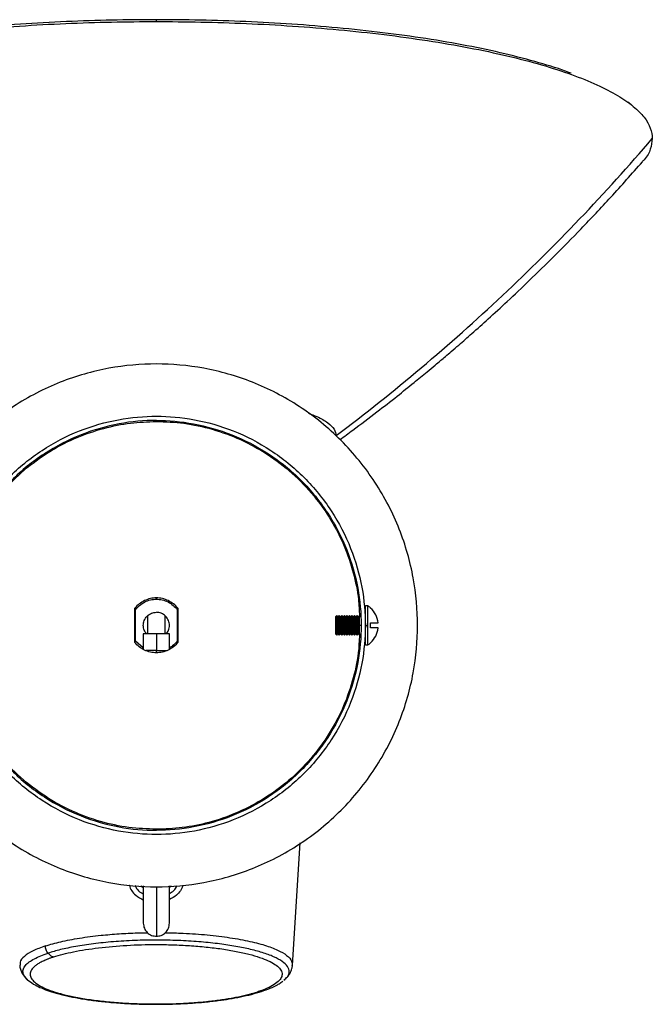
# Paper-space layout '_Superior' of a CAD drawing. Header units: millimetres. Extents: x -93 to 97, y 612 to 800.
# Tile 2 of 2: x -24 to 97, y 612 to 800. Entities that reach past the tile are written whole.
import ezdxf

# ---------------------------------------------------------------- set-up
doc = ezdxf.new("R2010")
doc.units = ezdxf.units.MM

psp = doc.layouts.new('_Superior')

# ---------------------------------------------------------------- linework, layer by layer
at = {"color": 7, "linetype": 'Continuous', "lineweight": 25}
for p, q in [((1.99, 800.24), (1.99, 799.88)), ((92.87, 784.02), (92.28, 784.48)), ((1.99, 689.63), (1.99, 689.38)), ((-2.05, 681.11), (-2.05, 687.67)), ((6.15, 687.67), (6.15, 681.11)), ((42.55, 688.14), (42.05, 688.14)), ((43.05, 687.71), (43.05, 687.74)), ((-1.95, 681.39), (-1.95, 687.39)), ((6.05, 687.39), (6.05, 681.39)), ((36.58, 686.29), (36.34, 686)), ((36.81, 685.99), (36.58, 686.29)), ((37.07, 686.29), (36.81, 685.99)), ((37.3, 685.99), (37.07, 686.29)), ((37.55, 686.29), (37.3, 685.99)), ((37.78, 685.99), (37.55, 686.29)), ((38.04, 686.29), (37.78, 685.99)), ((38.26, 685.99), (38.04, 686.29)), ((38.52, 686.29), (38.26, 685.99)), ((38.75, 685.99), (38.52, 686.29)), ((39, 686.29), (38.75, 685.99)), ((39.23, 685.99), (39, 686.29)), ((39.49, 686.29), (39.23, 685.99)), ((39.72, 685.99), (39.49, 686.29)), ((39.97, 686.29), (39.72, 685.99)), ((40.2, 685.99), (39.97, 686.29)), ((40.46, 686.29), (40.2, 685.99)), ((40.68, 685.99), (40.46, 686.29)), ((40.94, 686.29), (40.68, 685.99)), ((41.17, 685.99), (40.94, 686.29)), ((41.17, 684.39), (36.34, 684.39)), ((42.05, 684.39), (42.55, 684.39)), ((-0.45, 682.78), (-0.45, 679.78)), ((2.05, 682.8), (2.05, 679.57)), ((4.55, 679.82), (4.55, 682.78)), ((36.34, 682.78), (36.58, 682.49)), ((36.58, 682.49), (36.81, 682.79)), ((36.81, 682.79), (37.07, 682.49)), ((37.07, 682.49), (37.3, 682.79)), ((37.3, 682.79), (37.55, 682.49)), ((37.55, 682.49), (37.78, 682.79)), ((37.78, 682.79), (38.04, 682.49)), ((38.04, 682.49), (38.26, 682.79)), ((38.26, 682.79), (38.52, 682.49)), ((38.52, 682.49), (38.75, 682.79)), ((38.75, 682.79), (39, 682.49)), ((39, 682.49), (39.23, 682.79)), ((39.23, 682.79), (39.49, 682.49)), ((39.49, 682.49), (39.72, 682.79)), ((39.72, 682.79), (39.97, 682.49)), ((39.97, 682.49), (40.2, 682.79)), ((40.2, 682.79), (40.46, 682.49)), ((40.46, 682.49), (40.68, 682.79)), ((40.68, 682.79), (40.94, 682.49)), ((40.94, 682.49), (41.17, 682.79)), ((-0.45, 680.06), (-1.95, 681.39)), ((42.05, 680.64), (42.55, 680.64)), ((2.05, 679.14), (2.05, 679.57)), ((28.1, 619.38), (29.6, 642.81)), ((26.45, 616.5), (26.62, 616.63))]:
    psp.add_line(p, q, dxfattribs=at)
for start, end in [(48.0668, 56.1091), (303.8702, 311.9285)]:
    psp.add_arc((40.03, 684.39), 4.52, start, end, dxfattribs=at)
for points, knots in [([(-93.01, 777.5), (-93.01, 778.82), (-92.51, 780.19), (-90.88, 782.27), (-90.19, 782.96), (-88.5, 784.36), (-87.5, 785.05), (-85.18, 786.43), (-83.87, 787.11), (-80.93, 788.45), (-79.3, 789.11), (-75.75, 790.39), (-73.82, 791.01), (-69.7, 792.21), (-67.5, 792.78), (-62.87, 793.87), (-60.43, 794.39), (-55.35, 795.36), (-52.71, 795.82), (-47.28, 796.65), (-44.49, 797.04), (-38.8, 797.73), (-35.9, 798.04), (-30.05, 798.59), (-27.1, 798.82), (-21.19, 799.22), (-18.24, 799.38), (-9.41, 799.77), (-3.61, 799.88), (1.99, 799.88)], [0, 0, 0, 0, 0.125, 0.125, 0.1875, 0.1875, 0.25, 0.25, 0.3125, 0.3125, 0.375, 0.375, 0.4375, 0.4375, 0.5, 0.5, 0.5625, 0.5625, 0.625, 0.625, 0.6875, 0.6875, 0.75, 0.75, 0.8125, 0.8125, 0.875, 0.875, 1, 1, 1, 1]), ([(1.99, 800.24), (-0.84, 800.22), (-6.6, 800.18), (-15.29, 799.89), (-24.09, 799.41), (-32.87, 798.7), (-41.48, 797.78), (-49.78, 796.64), (-57.61, 795.29), (-64.88, 793.75), (-71.35, 792.03), (-75.54, 790.77), (-77.3, 790.05), (-77.45, 789.99)], [0, 0, 0, 0, 0.089897, 0.182819, 0.278503, 0.376615, 0.47676, 0.578487, 0.681296, 0.784655, 0.888014, 0.990823, 1, 1, 1, 1]), ([(81.43, 789.99), (81.28, 790.05), (79.52, 790.77), (75.33, 792.03), (68.87, 793.75), (61.6, 795.29), (53.76, 796.64), (45.46, 797.78), (36.85, 798.7), (28.08, 799.41), (19.28, 799.89), (10.58, 800.18), (4.82, 800.22), (1.99, 800.24)], [0, 0, 0, 0, 0.009177, 0.111986, 0.215345, 0.318704, 0.421513, 0.52324, 0.623385, 0.721497, 0.817181, 0.910103, 1, 1, 1, 1]), ([(1.99, 799.88), (7.59, 799.88), (13.4, 799.77), (22.22, 799.38), (25.18, 799.22), (31.09, 798.82), (34.04, 798.59), (39.88, 798.04), (42.78, 797.73), (48.47, 797.04), (51.26, 796.65), (56.69, 795.82), (59.33, 795.36), (64.41, 794.39), (66.85, 793.87), (71.48, 792.78), (73.68, 792.21), (77.81, 791.01), (79.73, 790.39), (83.28, 789.11), (84.91, 788.45), (87.85, 787.11), (89.16, 786.43), (91.48, 785.05), (92.48, 784.36), (94.17, 782.96), (94.86, 782.27), (96.49, 780.19), (96.99, 778.82), (96.99, 777.5)], [0, 0, 0, 0, 0.125, 0.125, 0.1875, 0.1875, 0.25, 0.25, 0.3125, 0.3125, 0.375, 0.375, 0.4375, 0.4375, 0.5, 0.5, 0.5625, 0.5625, 0.625, 0.625, 0.6875, 0.6875, 0.75, 0.75, 0.8125, 0.8125, 0.875, 0.875, 1, 1, 1, 1]), ([(36.46, 720.68), (47.54, 729.03), (58.19, 737.99), (78.43, 756.99), (88.02, 767.02), (96.99, 777.5)], [0, 0, 0, 0, 0.5, 0.5, 1, 1, 1, 1]), ([(96.99, 777.5), (96.9, 776.83), (96.73, 775.47), (95.98, 773.98), (95.16, 773.18), (95.04, 773.06)], [0, 0, 0, 0, 0.450036, 0.91522, 1, 1, 1, 1]), ([(37.19, 719.93), (38.01, 720.53), (40.38, 722.25), (44.04, 725.03), (47.94, 728.07), (51.15, 730.65), (53.56, 732.62), (55.27, 734.05), (56.43, 735.02), (57.47, 735.9), (58.61, 736.87), (60.3, 738.33), (62.66, 740.39), (65.76, 743.16), (69.42, 746.52), (73.63, 750.5), (78.35, 755.12), (83.56, 760.43), (89.24, 766.44), (93.09, 770.78), (95.1, 773.06)], [0, 0, 0, 0, 0.039609, 0.11414, 0.177791, 0.230526, 0.27232, 0.29747, 0.315846, 0.330319, 0.349282, 0.373276, 0.416013, 0.468914, 0.53199, 0.605244, 0.688681, 0.782296, 0.886077, 1, 1, 1, 1]), ([(52.05, 684.39), (52.05, 687.33), (51.79, 690.39), (50.64, 696.58), (49.76, 699.72), (47.32, 705.87), (45.77, 708.89), (42.03, 714.61), (39.84, 717.3), (34.96, 722.18), (32.27, 724.37), (26.55, 728.11), (23.53, 729.66), (17.38, 732.1), (14.24, 732.98), (8.05, 734.13), (5, 734.39), (-0.9, 734.39), (-3.95, 734.13), (-10.14, 732.98), (-13.28, 732.1), (-19.43, 729.66), (-22.45, 728.11), (-28.17, 724.37), (-30.87, 722.18), (-35.75, 717.3), (-37.93, 714.61), (-41.67, 708.89), (-43.22, 705.87), (-45.66, 699.72), (-46.54, 696.58), (-47.69, 690.39), (-47.95, 687.33), (-47.95, 684.39)], [0, 0, 0, 0, 0.0625, 0.0625, 0.125, 0.125, 0.1875, 0.1875, 0.25, 0.25, 0.3125, 0.3125, 0.375, 0.375, 0.4375, 0.4375, 0.5, 0.5, 0.5625, 0.5625, 0.625, 0.625, 0.6875, 0.6875, 0.75, 0.75, 0.8125, 0.8125, 0.875, 0.875, 0.9375, 0.9375, 1, 1, 1, 1]), ([(2.05, 644.39), (-0.31, 644.39), (-2.75, 644.6), (-7.71, 645.51), (-10.21, 646.22), (-15.14, 648.17), (-17.55, 649.41), (-22.13, 652.4), (-24.28, 654.15), (-28.19, 658.06), (-29.94, 660.21), (-32.93, 664.79), (-34.17, 667.2), (-36.12, 672.13), (-36.83, 674.63), (-37.74, 679.59), (-37.95, 682.03), (-37.95, 686.75), (-37.74, 689.19), (-36.83, 694.14), (-36.12, 696.65), (-34.17, 701.57), (-32.93, 703.99), (-29.94, 708.56), (-28.19, 710.72), (-24.28, 714.63), (-22.13, 716.37), (-17.55, 719.36), (-15.14, 720.61), (-10.21, 722.55), (-7.71, 723.26), (-2.75, 724.18), (-0.31, 724.39), (2.05, 724.39)], [0, 0, 0, 0, 0.0625, 0.0625, 0.125, 0.125, 0.1875, 0.1875, 0.25, 0.25, 0.3125, 0.3125, 0.375, 0.375, 0.4375, 0.4375, 0.5, 0.5, 0.5625, 0.5625, 0.625, 0.625, 0.6875, 0.6875, 0.75, 0.75, 0.8125, 0.8125, 0.875, 0.875, 0.9375, 0.9375, 1, 1, 1, 1]), ([(2.05, 723.59), (-0.26, 723.59), (-2.66, 723.38), (-7.51, 722.48), (-9.97, 721.79), (-14.79, 719.88), (-17.16, 718.66), (-21.64, 715.73), (-23.76, 714.02), (-27.58, 710.19), (-29.3, 708.08), (-32.23, 703.6), (-33.44, 701.23), (-35.35, 696.41), (-36.05, 693.95), (-36.95, 689.09), (-37.15, 686.7), (-37.15, 682.08), (-36.95, 679.68), (-36.05, 674.83), (-35.35, 672.37), (-33.44, 667.55), (-32.23, 665.18), (-29.3, 660.7), (-27.58, 658.58), (-23.76, 654.76), (-21.64, 653.04), (-17.16, 650.11), (-14.79, 648.9), (-9.97, 646.99), (-7.51, 646.29), (-2.66, 645.39), (-0.26, 645.19), (2.05, 645.19)], [0, 0, 0, 0, 0.0625, 0.0625, 0.125, 0.125, 0.1875, 0.1875, 0.25, 0.25, 0.3125, 0.3125, 0.375, 0.375, 0.4375, 0.4375, 0.5, 0.5, 0.5625, 0.5625, 0.625, 0.625, 0.6875, 0.6875, 0.75, 0.75, 0.8125, 0.8125, 0.875, 0.875, 0.9375, 0.9375, 1, 1, 1, 1]), ([(-36.83, 686.25), (-36.77, 687.39), (-36.64, 690.37), (-35.55, 695.17), (-33.6, 700.57), (-30.76, 705.75), (-27.12, 710.51), (-22.85, 714.6), (-18.15, 717.91), (-13.21, 720.42), (-8.11, 722.16), (-3, 723.2), (0.39, 723.33), (2.05, 723.39)], [0, 0, 0, 0, 0.05757, 0.150788, 0.24756, 0.346993, 0.448025, 0.549487, 0.644476, 0.737815, 0.828639, 0.916221, 1, 1, 1, 1]), ([(2.05, 724.39), (4.41, 724.39), (6.85, 724.18), (11.8, 723.26), (14.31, 722.55), (19.23, 720.61), (21.65, 719.36), (26.22, 716.37), (28.38, 714.63), (32.29, 710.72), (34.03, 708.56), (37.02, 703.99), (38.27, 701.57), (40.21, 696.65), (40.92, 694.14), (41.84, 689.19), (42.05, 686.75), (42.05, 682.03), (41.84, 679.59), (40.92, 674.63), (40.21, 672.13), (38.27, 667.2), (37.02, 664.79), (34.03, 660.21), (32.29, 658.06), (28.38, 654.15), (26.22, 652.4), (21.65, 649.41), (19.23, 648.17), (14.31, 646.22), (11.8, 645.51), (6.85, 644.6), (4.41, 644.39), (2.05, 644.39)], [0, 0, 0, 0, 0.0625, 0.0625, 0.125, 0.125, 0.1875, 0.1875, 0.25, 0.25, 0.3125, 0.3125, 0.375, 0.375, 0.4375, 0.4375, 0.5, 0.5, 0.5625, 0.5625, 0.625, 0.625, 0.6875, 0.6875, 0.75, 0.75, 0.8125, 0.8125, 0.875, 0.875, 0.9375, 0.9375, 1, 1, 1, 1]), ([(2.05, 723.59), (4.36, 723.59), (6.75, 723.38), (11.61, 722.48), (14.07, 721.79), (18.89, 719.88), (21.26, 718.66), (25.74, 715.73), (27.85, 714.02), (31.68, 710.19), (33.39, 708.08), (36.32, 703.6), (37.54, 701.23), (39.45, 696.41), (40.15, 693.95), (41.04, 689.09), (41.25, 686.7), (41.25, 682.08), (41.04, 679.68), (40.15, 674.83), (39.45, 672.37), (37.54, 667.55), (36.32, 665.18), (33.39, 660.7), (31.68, 658.58), (27.85, 654.76), (25.74, 653.04), (21.26, 650.11), (18.89, 648.9), (14.07, 646.99), (11.61, 646.29), (6.75, 645.39), (4.36, 645.19), (2.05, 645.19)], [0, 0, 0, 0, 0.0625, 0.0625, 0.125, 0.125, 0.1875, 0.1875, 0.25, 0.25, 0.3125, 0.3125, 0.375, 0.375, 0.4375, 0.4375, 0.5, 0.5, 0.5625, 0.5625, 0.625, 0.625, 0.6875, 0.6875, 0.75, 0.75, 0.8125, 0.8125, 0.875, 0.875, 0.9375, 0.9375, 1, 1, 1, 1]), ([(2.05, 723.39), (3.81, 723.32), (7.42, 723.18), (12.84, 722), (18.23, 720.03), (23.41, 717.2), (28.17, 713.56), (32.26, 709.29), (35.57, 704.58), (38.09, 699.64), (39.81, 694.54), (40.77, 690.03), (40.89, 687.24), (40.93, 686.18)], [0, 0, 0, 0, 0.088875, 0.181988, 0.27865, 0.37797, 0.478887, 0.580234, 0.675115, 0.768348, 0.859069, 0.946551, 1, 1, 1, 1]), ([(31.16, 724.95), (31.72, 724.75), (33.28, 724.18), (34.94, 723.15), (36.23, 721.92), (36.38, 721.09), (36.46, 720.68)], [0, 0, 0, 0, 0.16092, 0.448896, 0.729583, 1, 1, 1, 1]), ([(2.05, 689.64), (1.67, 689.64), (1.28, 689.6), (0.51, 689.42), (0.13, 689.29), (-0.59, 688.95), (-0.92, 688.73), (-1.54, 688.24), (-1.81, 687.96), (-2.05, 687.67)], [0, 0, 0, 0, 0.25, 0.25, 0.5, 0.5, 0.75, 0.75, 1, 1, 1, 1]), ([(-1.95, 687.39), (-1.73, 687.69), (-1.46, 687.97), (-0.87, 688.47), (-0.54, 688.68), (0.16, 689.04), (0.54, 689.17), (1.29, 689.35), (1.68, 689.39), (2.05, 689.39)], [0, 0, 0, 0, 0.25, 0.25, 0.5, 0.5, 0.75, 0.75, 1, 1, 1, 1]), ([(6.15, 687.67), (5.91, 687.96), (5.64, 688.24), (5.02, 688.73), (4.68, 688.95), (3.96, 689.29), (3.58, 689.42), (2.82, 689.6), (2.43, 689.64), (2.05, 689.64)], [0, 0, 0, 0, 0.25, 0.25, 0.5, 0.5, 0.75, 0.75, 1, 1, 1, 1]), ([(2.05, 689.39), (2.42, 689.39), (2.8, 689.35), (3.56, 689.17), (3.93, 689.04), (4.64, 688.68), (4.97, 688.47), (5.56, 687.97), (5.83, 687.69), (6.05, 687.39)], [0, 0, 0, 0, 0.25, 0.25, 0.5, 0.5, 0.75, 0.75, 1, 1, 1, 1]), ([(42.05, 684.39), (42.05, 684.83), (42.05, 685.31), (42.05, 686.23), (42.05, 686.67), (42.05, 687.41), (42.05, 687.69), (42.05, 688.06), (42.05, 688.14), (42.05, 688.14)], [0, 0, 0, 0, 0.25, 0.25, 0.5, 0.5, 0.75, 0.75, 1, 1, 1, 1]), ([(42.55, 684.39), (42.55, 684.86), (42.55, 685.84), (42.55, 687.11), (42.55, 687.98), (42.55, 688.08), (42.55, 688.14)], [0, 0, 0, 0, 0.240668, 0.501166, 0.761664, 1, 1, 1, 1]), ([(44.49, 684.89), (44.43, 685.41), (44.28, 685.95), (43.78, 686.92), (43.44, 687.36), (43.05, 687.71)], [0, 0, 0, 0, 0.5, 0.5, 1, 1, 1, 1]), ([(0.17, 682.79), (0, 683.01), (-0.36, 683.47), (-0.51, 684.39), (-0.33, 685.36), (0.23, 686.2), (1.08, 686.78), (1.73, 686.85), (2.05, 686.89)], [0, 0, 0, 0, 0.143325, 0.3091935, 0.475062, 0.6545967, 0.8341315, 1, 1, 1, 1]), ([(0.37, 686.22), (0.37, 686.19), (0.37, 685.67), (0.37, 684.43), (0.37, 683.32), (0.37, 682.79)], [0, 0, 0, 0, 0.026056, 0.539101, 1, 1, 1, 1]), ([(3.93, 682.79), (4.1, 683.01), (4.46, 683.47), (4.6, 684.39), (4.43, 685.36), (3.87, 686.2), (3.02, 686.78), (2.36, 686.85), (2.05, 686.89)], [0, 0, 0, 0, 0.143326, 0.309194, 0.475062, 0.654597, 0.834132, 1, 1, 1, 1]), ([(3.73, 682.79), (3.73, 683.1), (3.73, 683.99), (3.73, 685.25), (3.73, 685.99), (3.73, 686.22)], [0, 0, 0, 0, 0.273363, 0.77889, 1, 1, 1, 1]), ([(36.34, 686), (36.34, 686), (36.34, 685.96), (36.34, 685.81), (36.34, 685.68), (36.34, 685.37), (36.34, 685.18), (36.34, 684.78), (36.34, 684.58), (36.34, 684.39)], [0, 0, 0, 0, 0.25, 0.25, 0.5, 0.5, 0.75, 0.75, 1, 1, 1, 1]), ([(36.58, 684.39), (36.58, 684.61), (36.58, 684.85), (36.58, 685.32), (36.58, 685.55), (36.58, 685.92), (36.58, 686.06), (36.58, 686.25), (36.58, 686.29), (36.58, 686.29)], [0, 0, 0, 0, 0.25, 0.25, 0.5, 0.5, 0.75, 0.75, 1, 1, 1, 1]), ([(36.81, 684.39), (36.81, 684.58), (36.81, 684.78), (36.81, 685.17), (36.81, 685.36), (36.81, 685.68), (36.81, 685.8), (36.81, 685.95), (36.81, 685.99), (36.81, 685.99)], [0, 0, 0, 0, 0.25, 0.25, 0.5, 0.5, 0.75, 0.75, 1, 1, 1, 1]), ([(37.07, 684.39), (37.07, 684.61), (37.07, 684.85), (37.07, 685.32), (37.07, 685.55), (37.07, 685.92), (37.07, 686.06), (37.07, 686.25), (37.07, 686.29), (37.07, 686.29)], [0, 0, 0, 0, 0.25, 0.25, 0.5, 0.5, 0.75, 0.75, 1, 1, 1, 1]), ([(37.3, 684.39), (37.3, 684.58), (37.3, 684.78), (37.3, 685.17), (37.3, 685.36), (37.3, 685.68), (37.3, 685.8), (37.3, 685.95), (37.3, 685.99), (37.3, 685.99)], [0, 0, 0, 0, 0.25, 0.25, 0.5, 0.5, 0.75, 0.75, 1, 1, 1, 1]), ([(37.55, 684.39), (37.55, 684.61), (37.55, 684.85), (37.55, 685.32), (37.55, 685.55), (37.55, 685.92), (37.55, 686.06), (37.55, 686.25), (37.55, 686.29), (37.55, 686.29)], [0, 0, 0, 0, 0.25, 0.25, 0.5, 0.5, 0.75, 0.75, 1, 1, 1, 1]), ([(37.78, 684.39), (37.78, 684.58), (37.78, 684.78), (37.78, 685.17), (37.78, 685.36), (37.78, 685.68), (37.78, 685.8), (37.78, 685.95), (37.78, 685.99), (37.78, 685.99)], [0, 0, 0, 0, 0.25, 0.25, 0.5, 0.5, 0.75, 0.75, 1, 1, 1, 1]), ([(38.04, 684.39), (38.04, 684.61), (38.04, 684.85), (38.04, 685.32), (38.04, 685.55), (38.04, 685.92), (38.04, 686.06), (38.04, 686.25), (38.04, 686.29), (38.04, 686.29)], [0, 0, 0, 0, 0.25, 0.25, 0.5, 0.5, 0.75, 0.75, 1, 1, 1, 1]), ([(38.26, 684.39), (38.26, 684.58), (38.26, 684.78), (38.26, 685.17), (38.26, 685.36), (38.26, 685.68), (38.26, 685.8), (38.26, 685.95), (38.26, 685.99), (38.26, 685.99)], [0, 0, 0, 0, 0.25, 0.25, 0.5, 0.5, 0.75, 0.75, 1, 1, 1, 1]), ([(38.52, 684.39), (38.52, 684.61), (38.52, 684.85), (38.52, 685.32), (38.52, 685.55), (38.52, 685.92), (38.52, 686.06), (38.52, 686.25), (38.52, 686.29), (38.52, 686.29)], [0, 0, 0, 0, 0.25, 0.25, 0.5, 0.5, 0.75, 0.75, 1, 1, 1, 1]), ([(38.75, 684.39), (38.75, 684.58), (38.75, 684.78), (38.75, 685.17), (38.75, 685.36), (38.75, 685.68), (38.75, 685.8), (38.75, 685.95), (38.75, 685.99), (38.75, 685.99)], [0, 0, 0, 0, 0.25, 0.25, 0.5, 0.5, 0.75, 0.75, 1, 1, 1, 1]), ([(39, 684.39), (39, 684.61), (39, 684.85), (39, 685.32), (39, 685.55), (39, 685.92), (39, 686.06), (39, 686.25), (39, 686.29), (39, 686.29)], [0, 0, 0, 0, 0.25, 0.25, 0.5, 0.5, 0.75, 0.75, 1, 1, 1, 1]), ([(39.23, 684.39), (39.23, 684.58), (39.23, 684.78), (39.23, 685.17), (39.23, 685.36), (39.23, 685.68), (39.23, 685.8), (39.23, 685.95), (39.23, 685.99), (39.23, 685.99)], [0, 0, 0, 0, 0.25, 0.25, 0.5, 0.5, 0.75, 0.75, 1, 1, 1, 1]), ([(39.49, 684.39), (39.49, 684.61), (39.49, 684.85), (39.49, 685.32), (39.49, 685.55), (39.49, 685.92), (39.49, 686.06), (39.49, 686.25), (39.49, 686.29), (39.49, 686.29)], [0, 0, 0, 0, 0.25, 0.25, 0.5, 0.5, 0.75, 0.75, 1, 1, 1, 1]), ([(39.72, 684.39), (39.72, 684.58), (39.72, 684.78), (39.72, 685.17), (39.72, 685.36), (39.72, 685.68), (39.72, 685.8), (39.72, 685.95), (39.72, 685.99), (39.72, 685.99)], [0, 0, 0, 0, 0.25, 0.25, 0.5, 0.5, 0.75, 0.75, 1, 1, 1, 1]), ([(39.97, 684.39), (39.97, 684.61), (39.97, 684.85), (39.97, 685.32), (39.97, 685.55), (39.97, 685.92), (39.97, 686.06), (39.97, 686.25), (39.97, 686.29), (39.97, 686.29)], [0, 0, 0, 0, 0.25, 0.25, 0.5, 0.5, 0.75, 0.75, 1, 1, 1, 1]), ([(40.2, 684.39), (40.2, 684.58), (40.2, 684.78), (40.2, 685.17), (40.2, 685.36), (40.2, 685.68), (40.2, 685.8), (40.2, 685.95), (40.2, 685.99), (40.2, 685.99)], [0, 0, 0, 0, 0.25, 0.25, 0.5, 0.5, 0.75, 0.75, 1, 1, 1, 1]), ([(40.46, 684.39), (40.46, 684.61), (40.46, 684.85), (40.46, 685.32), (40.46, 685.55), (40.46, 685.92), (40.46, 686.06), (40.46, 686.25), (40.46, 686.29), (40.46, 686.29)], [0, 0, 0, 0, 0.25, 0.25, 0.5, 0.5, 0.75, 0.75, 1, 1, 1, 1]), ([(40.68, 684.39), (40.68, 684.58), (40.68, 684.78), (40.68, 685.17), (40.68, 685.36), (40.68, 685.68), (40.68, 685.8), (40.68, 685.95), (40.68, 685.99), (40.68, 685.99)], [0, 0, 0, 0, 0.25, 0.25, 0.5, 0.5, 0.75, 0.75, 1, 1, 1, 1]), ([(40.94, 684.39), (40.94, 684.61), (40.94, 684.85), (40.94, 685.32), (40.94, 685.55), (40.94, 685.92), (40.94, 686.06), (40.94, 686.25), (40.94, 686.29), (40.94, 686.29)], [0, 0, 0, 0, 0.25, 0.25, 0.5, 0.5, 0.75, 0.75, 1, 1, 1, 1]), ([(-47.95, 684.39), (-47.95, 681.44), (-47.69, 678.39), (-46.54, 672.19), (-45.66, 669.06), (-43.22, 662.91), (-41.67, 659.89), (-37.93, 654.17), (-35.75, 651.47), (-30.87, 646.59), (-28.17, 644.41), (-22.45, 640.67), (-19.43, 639.12), (-13.28, 636.68), (-10.14, 635.8), (-3.95, 634.65), (-0.9, 634.39), (5, 634.39), (8.05, 634.65), (14.24, 635.8), (17.38, 636.68), (23.53, 639.12), (26.55, 640.67), (32.27, 644.41), (34.96, 646.59), (39.84, 651.47), (42.03, 654.17), (45.77, 659.89), (47.32, 662.91), (49.76, 669.06), (50.64, 672.19), (51.79, 678.39), (52.05, 681.44), (52.05, 684.39)], [0, 0, 0, 0, 0.0625, 0.0625, 0.125, 0.125, 0.1875, 0.1875, 0.25, 0.25, 0.3125, 0.3125, 0.375, 0.375, 0.4375, 0.4375, 0.5, 0.5, 0.5625, 0.5625, 0.625, 0.625, 0.6875, 0.6875, 0.75, 0.75, 0.8125, 0.8125, 0.875, 0.875, 0.9375, 0.9375, 1, 1, 1, 1]), ([(36.34, 684.39), (36.34, 684.2), (36.34, 683.99), (36.34, 683.6), (36.34, 683.41), (36.34, 683.09), (36.34, 682.97), (36.34, 682.81), (36.34, 682.78), (36.34, 682.78)], [0, 0, 0, 0, 0.25, 0.25, 0.5, 0.5, 0.75, 0.75, 1, 1, 1, 1]), ([(36.58, 684.39), (36.58, 684.16), (36.58, 683.92), (36.58, 683.46), (36.58, 683.23), (36.58, 682.86), (36.58, 682.71), (36.58, 682.53), (36.58, 682.49), (36.58, 682.49)], [0, 0, 0, 0, 0.25, 0.25, 0.5, 0.5, 0.75, 0.75, 1, 1, 1, 1]), ([(36.81, 682.79), (36.81, 682.79), (36.81, 682.82), (36.81, 682.98), (36.81, 683.1), (36.81, 683.41), (36.81, 683.6), (36.81, 684), (36.81, 684.2), (36.81, 684.39)], [0, 0, 0, 0, 0.25, 0.25, 0.5, 0.5, 0.75, 0.75, 1, 1, 1, 1]), ([(37.07, 682.49), (37.07, 682.49), (37.07, 682.53), (37.07, 682.71), (37.07, 682.86), (37.07, 683.23), (37.07, 683.46), (37.07, 683.92), (37.07, 684.16), (37.07, 684.39)], [0, 0, 0, 0, 0.25, 0.25, 0.5, 0.5, 0.75, 0.75, 1, 1, 1, 1]), ([(37.3, 682.79), (37.3, 682.79), (37.3, 682.82), (37.3, 682.98), (37.3, 683.1), (37.3, 683.41), (37.3, 683.6), (37.3, 684), (37.3, 684.2), (37.3, 684.39)], [0, 0, 0, 0, 0.25, 0.25, 0.5, 0.5, 0.75, 0.75, 1, 1, 1, 1]), ([(37.55, 682.49), (37.55, 682.49), (37.55, 682.53), (37.55, 682.71), (37.55, 682.86), (37.55, 683.23), (37.55, 683.46), (37.55, 683.92), (37.55, 684.16), (37.55, 684.39)], [0, 0, 0, 0, 0.25, 0.25, 0.5, 0.5, 0.75, 0.75, 1, 1, 1, 1]), ([(37.78, 682.79), (37.78, 682.79), (37.78, 682.82), (37.78, 682.98), (37.78, 683.1), (37.78, 683.41), (37.78, 683.6), (37.78, 684), (37.78, 684.2), (37.78, 684.39)], [0, 0, 0, 0, 0.25, 0.25, 0.5, 0.5, 0.75, 0.75, 1, 1, 1, 1]), ([(38.04, 682.49), (38.04, 682.49), (38.04, 682.53), (38.04, 682.71), (38.04, 682.86), (38.04, 683.23), (38.04, 683.46), (38.04, 683.92), (38.04, 684.16), (38.04, 684.39)], [0, 0, 0, 0, 0.25, 0.25, 0.5, 0.5, 0.75, 0.75, 1, 1, 1, 1]), ([(38.26, 682.79), (38.26, 682.79), (38.26, 682.82), (38.26, 682.98), (38.26, 683.1), (38.26, 683.41), (38.26, 683.6), (38.26, 684), (38.26, 684.2), (38.26, 684.39)], [0, 0, 0, 0, 0.25, 0.25, 0.5, 0.5, 0.75, 0.75, 1, 1, 1, 1]), ([(38.52, 682.49), (38.52, 682.49), (38.52, 682.53), (38.52, 682.71), (38.52, 682.86), (38.52, 683.23), (38.52, 683.46), (38.52, 683.92), (38.52, 684.16), (38.52, 684.39)], [0, 0, 0, 0, 0.25, 0.25, 0.5, 0.5, 0.75, 0.75, 1, 1, 1, 1]), ([(38.75, 682.79), (38.75, 682.79), (38.75, 682.82), (38.75, 682.98), (38.75, 683.1), (38.75, 683.41), (38.75, 683.6), (38.75, 684), (38.75, 684.2), (38.75, 684.39)], [0, 0, 0, 0, 0.25, 0.25, 0.5, 0.5, 0.75, 0.75, 1, 1, 1, 1]), ([(39, 682.49), (39, 682.49), (39, 682.53), (39, 682.71), (39, 682.86), (39, 683.23), (39, 683.46), (39, 683.92), (39, 684.16), (39, 684.39)], [0, 0, 0, 0, 0.25, 0.25, 0.5, 0.5, 0.75, 0.75, 1, 1, 1, 1]), ([(39.23, 682.79), (39.23, 682.79), (39.23, 682.82), (39.23, 682.98), (39.23, 683.1), (39.23, 683.41), (39.23, 683.6), (39.23, 684), (39.23, 684.2), (39.23, 684.39)], [0, 0, 0, 0, 0.25, 0.25, 0.5, 0.5, 0.75, 0.75, 1, 1, 1, 1]), ([(39.49, 682.49), (39.49, 682.49), (39.49, 682.53), (39.49, 682.71), (39.49, 682.86), (39.49, 683.23), (39.49, 683.46), (39.49, 683.92), (39.49, 684.16), (39.49, 684.39)], [0, 0, 0, 0, 0.25, 0.25, 0.5, 0.5, 0.75, 0.75, 1, 1, 1, 1]), ([(39.72, 682.79), (39.72, 682.79), (39.72, 682.82), (39.72, 682.98), (39.72, 683.1), (39.72, 683.41), (39.72, 683.6), (39.72, 684), (39.72, 684.2), (39.72, 684.39)], [0, 0, 0, 0, 0.25, 0.25, 0.5, 0.5, 0.75, 0.75, 1, 1, 1, 1]), ([(39.97, 682.49), (39.97, 682.49), (39.97, 682.53), (39.97, 682.71), (39.97, 682.86), (39.97, 683.23), (39.97, 683.46), (39.97, 683.92), (39.97, 684.16), (39.97, 684.39)], [0, 0, 0, 0, 0.25, 0.25, 0.5, 0.5, 0.75, 0.75, 1, 1, 1, 1]), ([(40.2, 682.79), (40.2, 682.79), (40.2, 682.82), (40.2, 682.98), (40.2, 683.1), (40.2, 683.41), (40.2, 683.6), (40.2, 684), (40.2, 684.2), (40.2, 684.39)], [0, 0, 0, 0, 0.25, 0.25, 0.5, 0.5, 0.75, 0.75, 1, 1, 1, 1]), ([(40.46, 682.49), (40.46, 682.49), (40.46, 682.53), (40.46, 682.71), (40.46, 682.86), (40.46, 683.23), (40.46, 683.46), (40.46, 683.92), (40.46, 684.16), (40.46, 684.39)], [0, 0, 0, 0, 0.25, 0.25, 0.5, 0.5, 0.75, 0.75, 1, 1, 1, 1]), ([(40.68, 682.79), (40.68, 682.79), (40.68, 682.82), (40.68, 682.98), (40.68, 683.1), (40.68, 683.41), (40.68, 683.6), (40.68, 684), (40.68, 684.2), (40.68, 684.39)], [0, 0, 0, 0, 0.25, 0.25, 0.5, 0.5, 0.75, 0.75, 1, 1, 1, 1]), ([(40.94, 682.49), (40.94, 682.49), (40.94, 682.53), (40.94, 682.71), (40.94, 682.86), (40.94, 683.23), (40.94, 683.46), (40.94, 683.92), (40.94, 684.16), (40.94, 684.39)], [0, 0, 0, 0, 0.25, 0.25, 0.5, 0.5, 0.75, 0.75, 1, 1, 1, 1]), ([(42.05, 680.64), (42.05, 680.64), (42.05, 680.72), (42.05, 681.08), (42.05, 681.37), (42.05, 682.1), (42.05, 682.55), (42.05, 683.47), (42.05, 683.95), (42.05, 684.39)], [0, 0, 0, 0, 0.25, 0.25, 0.5, 0.5, 0.75, 0.75, 1, 1, 1, 1]), ([(42.55, 680.64), (42.55, 680.69), (42.55, 680.8), (42.55, 681.67), (42.55, 682.93), (42.55, 683.92), (42.55, 684.39)], [0, 0, 0, 0, 0.238276, 0.498794, 0.759313, 1, 1, 1, 1]), ([(43.05, 684.89), (43.44, 684.89), (43.78, 684.89), (44.28, 684.89), (44.43, 684.89), (44.49, 684.89)], [0, 0, 0, 0, 0.5, 0.5, 1, 1, 1, 1]), ([(44.49, 683.89), (44.43, 683.89), (44.28, 683.89), (43.78, 683.89), (43.44, 683.89), (43.05, 683.89)], [0, 0, 0, 0, 0.5, 0.5, 1, 1, 1, 1]), ([(43.05, 681.06), (43.44, 681.42), (43.78, 681.86), (44.28, 682.83), (44.43, 683.36), (44.49, 683.89)], [0, 0, 0, 0, 0.5, 0.5, 1, 1, 1, 1]), ([(2.05, 645.39), (0.29, 645.46), (-3.32, 645.6), (-8.74, 646.78), (-14.13, 648.74), (-19.31, 651.58), (-24.07, 655.22), (-28.16, 659.49), (-31.47, 664.19), (-33.99, 669.13), (-35.71, 674.23), (-36.67, 678.72), (-36.79, 681.49), (-36.83, 682.53)], [0, 0, 0, 0, 0.08897, 0.182182, 0.278948, 0.378374, 0.4794, 0.580855, 0.675837, 0.76917, 0.859988, 0.947564, 1, 1, 1, 1]), ([(2.05, 682.8), (1.72, 682.8), (1.07, 682.8), (0.24, 682.79), (-0.34, 682.79), (-0.41, 682.78), (-0.45, 682.78)], [0, 0, 0, 0, 0.250082, 0.500296, 0.75031, 1, 1, 1, 1]), ([(4.55, 682.78), (4.55, 682.78), (4.48, 682.78), (4.23, 682.79), (4.05, 682.79), (3.59, 682.79), (3.31, 682.8), (2.7, 682.8), (2.38, 682.8), (2.05, 682.8)], [0, 0, 0, 0, 0.25, 0.25, 0.5, 0.5, 0.75, 0.75, 1, 1, 1, 1]), ([(40.93, 682.59), (40.87, 681.43), (40.74, 678.43), (39.65, 673.6), (37.7, 668.21), (34.86, 663.03), (31.22, 658.27), (26.95, 654.18), (22.24, 650.87), (17.3, 648.35), (12.2, 646.62), (7.1, 645.58), (3.71, 645.45), (2.05, 645.39)], [0, 0, 0, 0, 0.058577, 0.1516954, 0.2483639, 0.3476905, 0.4486149, 0.5499682, 0.6448558, 0.7380953, 0.8288217, 0.9163102, 1, 1, 1, 1]), ([(2.05, 679.14), (1.67, 679.14), (1.28, 679.18), (0.51, 679.35), (0.13, 679.48), (-0.59, 679.83), (-0.92, 680.04), (-1.54, 680.54), (-1.81, 680.81), (-2.05, 681.11)], [0, 0, 0, 0, 0.25, 0.25, 0.5, 0.5, 0.75, 0.75, 1, 1, 1, 1]), ([(6.15, 681.11), (5.91, 680.81), (5.64, 680.54), (5.02, 680.04), (4.68, 679.83), (3.96, 679.48), (3.58, 679.35), (2.82, 679.18), (2.43, 679.14), (2.05, 679.14)], [0, 0, 0, 0, 0.25, 0.25, 0.5, 0.5, 0.75, 0.75, 1, 1, 1, 1]), ([(6.05, 681.39), (5.77, 681.05), (5.35, 680.54), (4.76, 680.22), (4.55, 680.11)], [0, 0, 0, 0, 0.643847, 1, 1, 1, 1]), ([(2.05, 679.57), (1.44, 679.57), (0.75, 679.57), (0.15, 679.57), (0.08, 679.57)], [0, 0, 0, 0, 0.876979, 1, 1, 1, 1]), ([(2.05, 679.57), (2.67, 679.57), (3.42, 679.57), (4.01, 679.57), (4.11, 679.57)], [0, 0, 0, 0, 0.824188, 1, 1, 1, 1]), ([(-3.14, 634.7), (-3.13, 634.68), (-2.99, 633.94), (-2.09, 632.78), (-0.95, 632.14), (-0.45, 631.86)], [0, 0, 0, 0, 0.017569, 0.570823, 1, 1, 1, 1]), ([(7.12, 634.69), (7.11, 634.67), (6.97, 633.93), (6.11, 632.82), (5.01, 632.2), (4.55, 631.94)], [0, 0, 0, 0, 0.0163444, 0.59022, 1, 1, 1, 1]), ([(-2.05, 634.64), (-1.85, 634.26), (-1.49, 633.56), (-0.78, 633.2), (-0.45, 633.02)], [0, 0, 0, 0, 0.5310559, 1, 1, 1, 1]), ([(-0.45, 634.18), (-0.53, 634.22), (-0.69, 634.3), (-0.78, 634.47), (-0.83, 634.56)], [0, 0, 0, 0, 0.449974, 1, 1, 1, 1]), ([(-0.45, 634.54), (-0.45, 634.52), (-0.45, 633.78), (-0.45, 632.47), (-0.45, 630.68), (-0.45, 629.25), (-0.45, 628.23), (-0.45, 627.59), (-0.45, 627.47), (-0.45, 627.41)], [0, 0, 0, 0, 0.003879, 0.164021, 0.325536, 0.487944, 0.652908, 0.823153, 1, 1, 1, 1]), ([(2.05, 634.39), (2.05, 633.79), (2.05, 632.16), (2.05, 629.83), (2.05, 627.56), (2.05, 625.99), (2.05, 625.17), (2.05, 624.85), (2.05, 624.94), (2.05, 624.95)], [0, 0, 0, 0, 0.1009456, 0.2766473, 0.4537737, 0.6306184, 0.8054047, 0.9798576, 1, 1, 1, 1]), ([(4.55, 633.1), (4.84, 633.25), (5.49, 633.6), (5.83, 634.26), (6.03, 634.63)], [0, 0, 0, 0, 0.437486, 1, 1, 1, 1]), ([(4.81, 634.55), (4.76, 634.46), (4.7, 634.34), (4.58, 634.27), (4.55, 634.25)], [0, 0, 0, 0, 0.7252415, 1, 1, 1, 1]), ([(4.55, 627.41), (4.55, 627.52), (4.55, 627.69), (4.55, 628.51), (4.55, 629.39), (4.55, 630.61), (4.55, 632.14), (4.55, 633.48), (4.55, 634.34), (4.55, 634.54)], [0, 0, 0, 0, 0.260157, 0.392291, 0.526506, 0.664388, 0.807045, 0.954442, 1, 1, 1, 1]), ([(-0.45, 627.41), (-0.41, 627.08), (-0.33, 626.41), (0.26, 625.59), (1.11, 625.02), (1.77, 624.95), (2.1, 624.92)], [0, 0, 0, 0, 0.249572, 0.499417, 0.749709, 1, 1, 1, 1]), ([(2, 624.92), (2.33, 624.95), (2.99, 625.02), (3.83, 625.59), (4.42, 626.41), (4.51, 627.08), (4.55, 627.41)], [0, 0, 0, 0, 0.250348, 0.50051, 0.750437, 1, 1, 1, 1]), ([(-19.2, 623.07), (-18.26, 623.35), (-16.34, 623.91), (-12.71, 624.6), (-8.9, 625.1), (-5.13, 625.41), (-2.12, 625.58), (-0.28, 625.6), (0.35, 625.6)], [0, 0, 0, 0, 0.196141, 0.397528, 0.601116, 0.760586, 0.917856, 1, 1, 1, 1]), ([(3.73, 625.59), (4.7, 625.58), (7.26, 625.54), (11.31, 625.26), (15.69, 624.76), (19.6, 624.07), (22.85, 623.24), (25.37, 622.3), (27.11, 621.27), (28.07, 620.27), (28.02, 619.63), (28.01, 619.36)], [0, 0, 0, 0, 0.072673, 0.193413, 0.31626, 0.439107, 0.559847, 0.67658, 0.793314, 0.914053, 1, 1, 1, 1]), ([(26.43, 616.53), (26.69, 616.75), (27.32, 617.28), (27.58, 618.16), (27.27, 619.15), (26.25, 620.11), (24.6, 621.01), (22.42, 621.81), (19.84, 622.5), (16.94, 623.07), (13.73, 623.54), (10.14, 623.9), (6.22, 624.13), (2.08, 624.21), (-2.12, 624.14), (-6.2, 623.9), (-10.01, 623.51), (-13.42, 622.99), (-16.36, 622.39), (-17.93, 621.92), (-18.69, 621.69)], [0, 0, 0, 0, 0.039787, 0.098113, 0.157235, 0.216356, 0.274682, 0.33148, 0.38613, 0.438156, 0.490182, 0.544833, 0.601631, 0.659957, 0.719078, 0.7782, 0.836526, 0.893324, 0.947974, 1, 1, 1, 1]), ([(-19.2, 623.07), (-20.04, 622.77), (-21.75, 622.14), (-23.34, 621.08), (-24.15, 620.14), (-24.04, 619.57), (-24.01, 619.39)], [0, 0, 0, 0, 0.278289, 0.56613, 0.858995, 1, 1, 1, 1]), ([(-22.61, 616.61), (-23.13, 617.06), (-23.42, 617.52), (-23.55, 618.45), (-23.38, 618.92), (-22.63, 619.8), (-22.05, 620.22), (-20.57, 621.01), (-19.68, 621.37), (-18.69, 621.69)], [0, 0, 0, 0, 0.25, 0.25, 0.5, 0.5, 0.75, 0.75, 1, 1, 1, 1]), ([(-18.69, 621.69), (-18.84, 621.88), (-18.96, 622.1), (-19.14, 622.58), (-19.19, 622.83), (-19.2, 623.07)], [0, 0, 0, 0, 0.5, 0.5, 1, 1, 1, 1]), ([(-18.69, 621.69), (-18.53, 621.49), (-18.35, 621.32), (-17.96, 621.08), (-17.76, 621.01), (-17.58, 620.98)], [0, 0, 0, 0, 0.5, 0.5, 1, 1, 1, 1]), ([(-17.58, 620.98), (-16.51, 621.33), (-15.24, 621.66), (-12.34, 622.25), (-10.73, 622.5), (-7.28, 622.92), (-5.44, 623.08), (-1.73, 623.29), (0.16, 623.34), (1.99, 623.34)], [0, 0, 0, 0, 0.25, 0.25, 0.5, 0.5, 0.75, 0.75, 1, 1, 1, 1]), ([(1.99, 623.34), (3.04, 623.34), (4.11, 623.32), (6.26, 623.25), (7.33, 623.2), (9.47, 623.06), (10.53, 622.97), (12.6, 622.76), (13.61, 622.64), (15.54, 622.36), (16.46, 622.21), (18.2, 621.87), (19.01, 621.69), (20.52, 621.3), (21.2, 621.1), (22.44, 620.68), (22.98, 620.46), (23.94, 620.02), (24.36, 619.79), (25.09, 619.31), (25.39, 619.06), (25.84, 618.55), (25.99, 618.29), (26.13, 617.76), (26.13, 617.49), (25.96, 616.96), (25.79, 616.69), (25.31, 616.18), (24.99, 615.92), (24.22, 615.43), (23.77, 615.19), (22.74, 614.74), (22.17, 614.53), (21.56, 614.33)], [0, 0, 0, 0, 0.0625, 0.0625, 0.125, 0.125, 0.1875, 0.1875, 0.25, 0.25, 0.3125, 0.3125, 0.375, 0.375, 0.4375, 0.4375, 0.5, 0.5, 0.5625, 0.5625, 0.625, 0.625, 0.6875, 0.6875, 0.75, 0.75, 0.8125, 0.8125, 0.875, 0.875, 0.9375, 0.9375, 1, 1, 1, 1]), ([(-17.58, 620.98), (-17.67, 620.95), (-17.84, 620.89), (-18.1, 620.8), (-18.35, 620.71), (-18.59, 620.62), (-18.83, 620.52), (-19.05, 620.43), (-19.46, 620.25), (-20.02, 619.99), (-20.65, 619.63), (-21.17, 619.26), (-21.73, 618.74), (-22.14, 618.08), (-22.16, 617.29), (-21.71, 616.5), (-20.82, 615.76), (-19.54, 615.06), (-17.88, 614.4), (-15.82, 613.79), (-13.39, 613.25), (-10.63, 612.79), (-8.12, 612.48), (-6.03, 612.29), (-4.44, 612.17), (-2.83, 612.08), (-1.48, 612.03), (-0.41, 612), (0.39, 611.98), (1.19, 611.97), (1.72, 611.97), (1.99, 611.97)], [0, 0, 0, 0, 0.008644, 0.017281, 0.025914, 0.034545, 0.043179, 0.051818, 0.060464, 0.091556, 0.122657, 0.154356, 0.186065, 0.25006, 0.314054, 0.377424, 0.43958, 0.500001, 0.560422, 0.622578, 0.685948, 0.749942, 0.813937, 0.845636, 0.877345, 0.908436, 0.939538, 0.95466, 0.969766, 0.984874, 1, 1, 1, 1]), ([(-24.12, 619.38), (-24.09, 619.13), (-24.02, 618.61), (-23.58, 617.6), (-23.03, 617.03), (-22.64, 616.63)], [0, 0, 0, 0, 0.232435, 0.464222, 1, 1, 1, 1]), ([(26.62, 616.63), (26.85, 616.85), (27.25, 617.24), (27.59, 617.75), (27.76, 618.09), (27.89, 618.38), (28.04, 618.81), (28.08, 619.17), (28.1, 619.38)], [0, 0, 0, 0, 0.302487, 0.524872, 0.590266, 0.666037, 0.802532, 1, 1, 1, 1]), ([(-22.63, 616.62), (-22.26, 616.34), (-21.59, 615.82), (-20.35, 615.19), (-19.06, 614.65), (-17.57, 614.16), (-15.67, 613.65), (-13.49, 613.18), (-11.07, 612.78), (-8.44, 612.44), (-5.55, 612.18), (-2.45, 611.99), (0.76, 611.9), (3.94, 611.92), (6.68, 612.01), (9.11, 612.15), (11.43, 612.34), (13.78, 612.61), (16.08, 612.94), (18.22, 613.33), (20.32, 613.81), (21.55, 614.18), (22.18, 614.37)], [0, 0, 0, 0, 0.05519, 0.100271, 0.1355848, 0.1814563, 0.2323245, 0.2848791, 0.335887, 0.38879, 0.4441476, 0.5017283, 0.5601254, 0.6171347, 0.6722183, 0.7084462, 0.751681, 0.8033796, 0.8472963, 0.8951194, 0.946259, 1, 1, 1, 1]), ([(22.18, 614.37), (22.59, 614.51), (23.32, 614.76), (24.13, 615.11), (24.72, 615.39), (25.29, 615.69), (25.82, 616.01), (26.13, 616.25), (26.25, 616.35)], [0, 0, 0, 0, 0.249285, 0.439017, 0.564436, 0.692873, 0.877473, 1, 1, 1, 1]), ([(1.99, 611.97), (2.15, 611.97), (2.45, 611.97), (2.92, 611.97), (3.38, 611.98), (3.84, 611.99), (4.31, 612), (5.09, 612.01), (6.18, 612.05), (7.58, 612.12), (8.96, 612.21), (10.79, 612.35), (13.01, 612.58), (15.1, 612.87), (16.66, 613.14), (17.78, 613.35), (18.83, 613.58), (19.7, 613.79), (20.42, 613.99), (21.01, 614.15), (21.38, 614.27), (21.56, 614.33)], [0, 0, 0, 0, 0.0203353, 0.0406568, 0.0609719, 0.0812883, 0.1016134, 0.1219548, 0.1842113, 0.2464899, 0.3096424, 0.3728174, 0.5000028, 0.6271882, 0.6903407, 0.7535157, 0.8157721, 0.8780508, 0.9187057, 0.9593353, 1, 1, 1, 1]), ([(21.56, 614.33), (21.76, 614.31), (21.98, 614.29), (22.17, 614.37), (22.18, 614.38)], [0, 0, 0, 0, 0.920998, 1, 1, 1, 1])]:
    psp.add_open_spline(points, degree=3, knots=knots, dxfattribs=at)
for points in [[(43.05, 683.89), (43.05, 684.22), (43.05, 684.56), (43.05, 684.89)], [(43.05, 681.03), (43.05, 681.03), (43.05, 681.04), (43.05, 681.06)]]:
    psp.add_open_spline(points, degree=3, dxfattribs=at)

doc.saveas('drawing.dxf')
